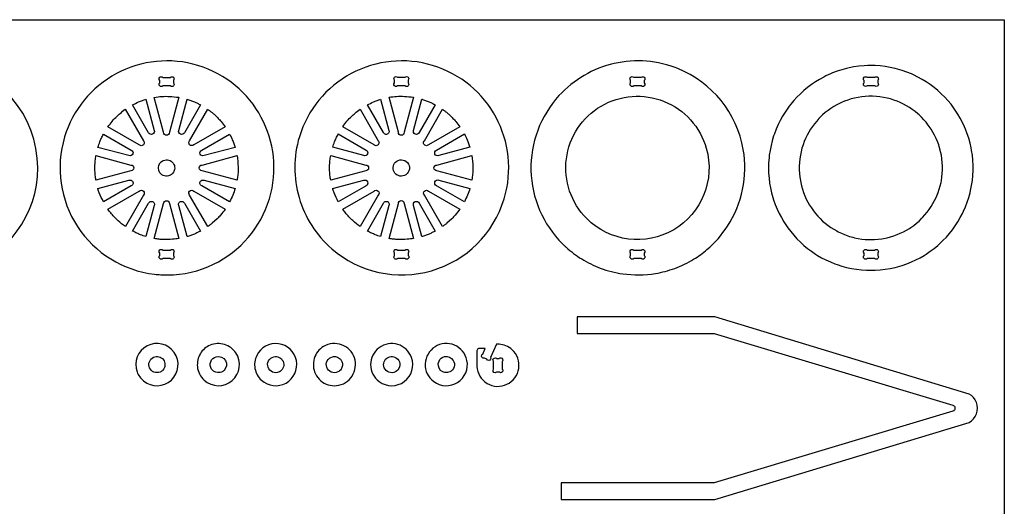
# Model space of a CAD drawing. Extents: x -4.3 to 32, y 14.1 to 33.8.
# Tile 5 of 5: x 17.6 to 32, y 26.7 to 33.8. Entities that reach past the tile are written whole.
import ezdxf

# ---------------------------------------------------------------- set-up
doc = ezdxf.new("R2010")
doc.units = 0
doc.header["$MEASUREMENT"] = 0
doc.layers.get('0').update_dxf_attribs({"linetype": 'CONTINUOUS'})
doc.layers.add('SECTIONCUTEDGES', color=18, linetype='CONTINUOUS')

msp = doc.modelspace()

# ---------------------------------------------------------------- linework, layer by layer
for points in [[(31.975, 33.787), (31.975, 14.136), (-4.279, 14.136), (-4.279, 33.787)], [(31.069, 31.705), (31.064, 31.758), (31.056, 31.81), (31.045, 31.861), (31.039, 31.886), (31.025, 31.935), (31.017, 31.96), (31, 32.008), (30.98, 32.055), (30.958, 32.101), (30.934, 32.145), (30.907, 32.188), (30.894, 32.209), (30.864, 32.25), (30.833, 32.29), (30.801, 32.328), (30.766, 32.364), (30.73, 32.399), (30.711, 32.415), (30.672, 32.447), (30.632, 32.477), (30.59, 32.505), (30.547, 32.532), (30.503, 32.556), (30.457, 32.578), (30.41, 32.598), (30.362, 32.615), (30.313, 32.631), (30.263, 32.643), (30.212, 32.654), (30.16, 32.662), (30.107, 32.667), (30.053, 32.67), (29.999, 32.67), (29.946, 32.667), (29.893, 32.662), (29.841, 32.654), (29.79, 32.643), (29.74, 32.631), (29.691, 32.615), (29.643, 32.598), (29.596, 32.578), (29.55, 32.556), (29.528, 32.544), (29.484, 32.519), (29.442, 32.492), (29.401, 32.462), (29.361, 32.431), (29.323, 32.399), (29.287, 32.364), (29.269, 32.346), (29.236, 32.309), (29.204, 32.27), (29.174, 32.23), (29.145, 32.188), (29.119, 32.145), (29.095, 32.101), (29.073, 32.055), (29.053, 32.008), (29.036, 31.96), (29.02, 31.911), (29.007, 31.861), (28.997, 31.81), (28.989, 31.758), (28.984, 31.705), (28.981, 31.651), (28.981, 31.597), (28.984, 31.544), (28.989, 31.491), (28.993, 31.465), (29.002, 31.414), (29.014, 31.363), (29.028, 31.313), (29.044, 31.265), (29.063, 31.217), (29.084, 31.171), (29.107, 31.126), (29.132, 31.082), (29.159, 31.04), (29.188, 30.999), (29.219, 30.959), (29.252, 30.921), (29.287, 30.885), (29.323, 30.85), (29.361, 30.817), (29.401, 30.786), (29.442, 30.757), (29.484, 30.73), (29.528, 30.705), (29.55, 30.693), (29.596, 30.671), (29.643, 30.651), (29.667, 30.642), (29.715, 30.626), (29.765, 30.612), (29.79, 30.605), (29.841, 30.595), (29.893, 30.587), (29.946, 30.582), (29.973, 30.58), (30.026, 30.579), (30.08, 30.58), (30.133, 30.584), (30.186, 30.591), (30.212, 30.595), (30.263, 30.605), (30.313, 30.618), (30.362, 30.634), (30.41, 30.651), (30.457, 30.671), (30.503, 30.693), (30.547, 30.717), (30.59, 30.743), (30.611, 30.757), (30.652, 30.786), (30.692, 30.817), (30.73, 30.85), (30.766, 30.885), (30.783, 30.903), (30.817, 30.94), (30.849, 30.979), (30.879, 31.019), (30.907, 31.061), (30.934, 31.104), (30.958, 31.148), (30.98, 31.194), (31, 31.241), (31.009, 31.265), (31.025, 31.313), (31.039, 31.363), (31.051, 31.414), (31.056, 31.439), (31.064, 31.491), (31.069, 31.544), (31.072, 31.597), (31.072, 31.651)]]:
    msp.add_lwpolyline(points, close=True)
at = {"layer": 'SECTIONCUTEDGES'}
for points in [[(15.034, 30.712, 0.325322), (16.781, 30.139, 0.325497), (17.862, 31.624, 0.371858), (16.529, 33.169, 0.371962), (14.806, 32.076, 0.115164), (14.761, 31.367, 0.115322)], [(19.756, 30.064, 0.112364), (20.427, 30.218, 0.210055), (21.244, 31.173, 0.414116), (20.2, 33.12, 0.414311), (18.254, 32.076, 0.221929), (18.443, 30.768, 0.222236), (19.567, 30.074, 0.015157), (19.658, 30.066, 0.014233)], [(22.156, 30.444, 0.254136), (23.612, 30.125, 0.254134), (24.672, 31.173, 0.414116), (23.628, 33.12, 0.414311), (21.682, 32.077, 0.14489), (21.677, 31.191, 0.144775)], [(25.577, 30.468, 0.048565), (25.805, 30.296, 0.045826), (26.076, 30.163, 0.057671), (26.404, 30.079, 0.073449), (26.883, 30.085, 0.049668), (27.162, 30.159, 0.046635), (27.439, 30.292, 0.040326), (27.634, 30.433, 0.072135), (27.933, 30.773, 0.189941), (28.164, 31.893, 0.25932), (27.209, 33.073, 0.152812), (26.28, 33.148, 0.15269), (25.473, 32.679, 0.193513), (25.064, 31.588, 0.193448), (25.524, 30.518, 0.005813), (25.546, 30.496, 0.004363)], [(19.688, 32.946), (19.798, 32.946, -1), (19.843, 32.902), (19.843, 32.866, -1), (19.798, 32.821), (19.688, 32.821, -1), (19.643, 32.866), (19.643, 32.902, -1)], [(23.116, 32.947), (23.226, 32.947, -1), (23.271, 32.903), (23.271, 32.866, -1), (23.226, 32.822), (23.116, 32.822, -1), (23.071, 32.866), (23.071, 32.903, -1)], [(26.564, 32.947), (26.675, 32.947, -1), (26.719, 32.902), (26.719, 32.866, -1), (26.675, 32.822), (26.564, 32.822, -1), (26.519, 32.866), (26.519, 32.902, -1)], [(29.972, 32.947), (30.083, 32.947, -1), (30.127, 32.902), (30.127, 32.866, -1), (30.083, 32.822), (29.972, 32.822, -1), (29.928, 32.866), (29.928, 32.902, -1)], [(19.922, 32.655), (19.785, 32.144, -1), (19.699, 32.144), (19.563, 32.654, -0.057699), (19.787, 32.668, -0.024823)], [(23.35, 32.655), (23.213, 32.144, -1), (23.127, 32.144), (22.991, 32.655, -0.057699), (23.215, 32.669, -0.024823)], [(25.879, 30.885, -0.49076), (26.088, 32.527, -0.490919), (27.624, 31.911, -0.341454), (27.148, 30.723, -0.341597)], [(19.441, 32.626), (19.562, 32.173, -1), (19.481, 32.139), (19.247, 32.545, -0.012176), (19.335, 32.587, -0.019565), (19.391, 32.609, -0.009363), (19.416, 32.618, 0.003121)], [(20.238, 32.546), (20.003, 32.139, -1), (19.922, 32.173), (20.043, 32.626, 0.006199), (20.048, 32.625, -0.0186), (20.053, 32.624), (20.15, 32.589, -0.018388), (20.194, 32.568, 0.006129)], [(22.869, 32.626), (22.99, 32.173, -1), (22.909, 32.14), (22.675, 32.546, -0.012176), (22.763, 32.587, -0.019565), (22.819, 32.61, -0.009363), (22.844, 32.618, 0.003121)], [(23.666, 32.547), (23.431, 32.14, -1), (23.35, 32.173), (23.471, 32.627, 0.006199), (23.476, 32.626, -0.0186), (23.481, 32.624), (23.578, 32.589, -0.018388), (23.622, 32.568, 0.006129)], [(19.14, 32.48), (19.405, 32.022, -1), (19.344, 31.962), (18.887, 32.226, -0.014778), (18.948, 32.304, -0.028539), (19.02, 32.381, -0.018438), (19.064, 32.42, -0.011345)], [(20.598, 32.226), (20.14, 31.962, -1), (20.08, 32.022), (20.344, 32.48, 0.006303), (20.376, 32.456, -0.01891), (20.408, 32.432, -0.017187), (20.447, 32.398, -0.012321), (20.497, 32.348, -0.018926), (20.539, 32.301, -0.012469)], [(22.568, 32.48), (22.833, 32.022, -1), (22.772, 31.962), (22.315, 32.226, -0.014778), (22.376, 32.305, -0.028539), (22.448, 32.381, -0.018438), (22.492, 32.421, -0.011345)], [(24.026, 32.226), (23.568, 31.962, -1), (23.507, 32.022), (23.772, 32.48, 0.006303), (23.804, 32.456, -0.01891), (23.836, 32.432, -0.017187), (23.875, 32.398, -0.012321), (23.925, 32.348, -0.018926), (23.967, 32.301, -0.012469)], [(18.821, 32.119), (19.227, 31.885, -1), (19.194, 31.804), (18.741, 31.925, -0.012918), (18.769, 32.006, -0.018758), (18.791, 32.06, -0.010898), (18.806, 32.09, 0.003632)], [(20.744, 31.925), (20.291, 31.804, -1), (20.257, 31.885), (20.663, 32.119, -0.026072), (20.703, 32.035, -0.02074)], [(22.249, 32.12), (22.655, 31.885, -1), (22.622, 31.804), (22.169, 31.926, -0.012918), (22.197, 32.006, -0.018758), (22.219, 32.061, -0.010898), (22.234, 32.09, 0.003632)], [(24.172, 31.926), (23.719, 31.804, -1), (23.685, 31.885), (24.091, 32.12, -0.026072), (24.131, 32.036, -0.020703)], [(18.712, 31.804), (19.222, 31.667, -1), (19.222, 31.582), (18.712, 31.445, 0.006429), (18.706, 31.482, -0.01929), (18.701, 31.519), (18.695, 31.624), (18.701, 31.73, -0.018896), (18.706, 31.767, 0.006298)], [(20.773, 31.445), (20.262, 31.582, -1), (20.262, 31.667), (20.772, 31.804, -0.035509), (20.787, 31.639, -0.037792), (20.779, 31.484, -0.007975), (20.776, 31.464, 0.002658)], [(22.14, 31.804), (22.65, 31.667, -1), (22.65, 31.582), (22.14, 31.445, 0.006429), (22.134, 31.482, -0.01929), (22.128, 31.519), (22.123, 31.625), (22.128, 31.73, -0.018896), (22.134, 31.767, 0.006298)], [(24.201, 31.445), (23.69, 31.582, -1), (23.69, 31.667), (24.2, 31.804, -0.035509), (24.215, 31.639, -0.037792), (24.207, 31.484, -0.007975), (24.204, 31.465, 0.002658)], [(19.788, 31.514, -0.781821), (19.651, 31.7, -0.781093), (19.859, 31.6, -0.122906), (19.834, 31.549, -0.122447)], [(23.215, 31.514, -0.385134), (23.065, 31.568, -0.384041), (23.104, 31.723, -0.445044), (23.275, 31.681, -0.443903)], [(18.74, 31.323), (19.194, 31.444, -1), (19.227, 31.363), (18.821, 31.129, -0.020623), (18.761, 31.262, -0.019978), (18.742, 31.313, -0.019766), (18.741, 31.318, 0.006588)], [(20.663, 31.129), (20.257, 31.363, -1), (20.291, 31.444), (20.744, 31.323, -0.023422), (20.709, 31.225, -0.022807)], [(22.168, 31.323), (22.622, 31.445, -1), (22.655, 31.364), (22.249, 31.129, -0.020623), (22.189, 31.262, -0.019978), (22.17, 31.314, -0.019766), (22.169, 31.319, 0.006588)], [(24.091, 31.129), (23.685, 31.364, -1), (23.719, 31.445), (24.172, 31.324, -0.023422), (24.136, 31.226, -0.022807)], [(18.887, 31.022), (19.344, 31.287, -1), (19.405, 31.226), (19.141, 30.769, -0.024397), (19.034, 30.855, -0.042082), (18.927, 30.968, -0.010889), (18.907, 30.995, 0.00363)], [(20.344, 30.769), (20.08, 31.226, -1), (20.14, 31.287), (20.598, 31.023, -0.014529), (20.53, 30.936, -0.022653), (20.482, 30.884), (20.408, 30.817, -0.018394), (20.376, 30.792, 0.006131)], [(22.315, 31.023), (22.772, 31.287, -1), (22.833, 31.227), (22.569, 30.769, -0.024397), (22.462, 30.856, -0.042082), (22.355, 30.969, -0.010889), (22.335, 30.996, 0.00363)], [(23.772, 30.769), (23.507, 31.227, -1), (23.568, 31.287), (24.026, 31.023, -0.014529), (23.958, 30.937, -0.022653), (23.91, 30.884), (23.836, 30.817, -0.018394), (23.804, 30.793, 0.006131)], [(19.247, 30.703), (19.481, 31.109, -1), (19.562, 31.076), (19.441, 30.623, -0.012234), (19.363, 30.65, -0.017991), (19.311, 30.671, -0.010478), (19.279, 30.687, 0.003492)], [(19.563, 30.594), (19.7, 31.104, -1), (19.785, 31.104), (19.922, 30.594, -0.013089), (19.83, 30.583, -0.036535), (19.69, 30.579, -0.015577), (19.634, 30.584, -0.012352)], [(20.044, 30.622), (19.922, 31.076, -1), (20.003, 31.109), (20.238, 30.702, 0.006248), (20.194, 30.681, -0.018746), (20.15, 30.66), (20.053, 30.624, -0.018599), (20.048, 30.623, 0.006199)], [(22.675, 30.703), (22.909, 31.11, -1), (22.99, 31.076), (22.869, 30.623, -0.012234), (22.791, 30.65, -0.017991), (22.739, 30.672, -0.010478), (22.707, 30.687, 0.003492)], [(22.991, 30.594), (23.127, 31.105, -1), (23.213, 31.105), (23.35, 30.594, -0.013089), (23.258, 30.583, -0.036535), (23.118, 30.58, -0.015577), (23.062, 30.584, -0.012352)], [(23.471, 30.622), (23.35, 31.076, -1), (23.431, 31.11), (23.666, 30.703, 0.006248), (23.622, 30.681, -0.018746), (23.578, 30.66), (23.481, 30.625, -0.018599), (23.476, 30.624, 0.006199)], [(19.843, 30.383), (19.843, 30.346, -1), (19.798, 30.302), (19.688, 30.302, -1), (19.643, 30.346), (19.643, 30.383, -1), (19.688, 30.427), (19.798, 30.427, -1)], [(23.071, 30.347), (23.071, 30.383, -1), (23.116, 30.427), (23.226, 30.427, -1), (23.271, 30.383), (23.271, 30.347, -1), (23.226, 30.302), (23.116, 30.302, -1)], [(26.675, 30.302), (26.564, 30.302, -1), (26.519, 30.346), (26.519, 30.383, -1), (26.564, 30.427), (26.675, 30.427, -1), (26.719, 30.383), (26.719, 30.346, -1)], [(30.083, 30.302), (29.972, 30.302, -1), (29.928, 30.346), (29.928, 30.383, -1), (29.972, 30.427), (30.083, 30.427, -1), (30.127, 30.383), (30.127, 30.346, -1)], [(19.407, 28.517, 0.875865), (19.854, 28.933, 0.875175), (19.313, 28.649, 0.066567), (19.351, 28.577, 0.066175)], [(20.292, 28.527, 0.379539), (20.701, 28.522, 0.379687), (20.754, 28.927, 0.173657), (20.588, 29.048, 0.170819), (20.379, 29.038, 0.163652), (20.237, 28.915, 0.156929), (20.193, 28.723, 0.095178), (20.223, 28.618, 0.091539)], [(21.129, 28.527, 0.721922), (21.638, 28.813, 0.721529), (21.059, 28.888, 0.161758), (21.034, 28.696, 0.161493)], [(22.034, 29.018, 0.18616), (21.899, 28.844, 0.183377), (21.916, 28.621, 0.110679), (21.995, 28.519, 0.201186), (22.225, 28.449, 0.481079), (22.485, 28.853, 0.48086)], [(22.846, 28.508, 0.331987), (23.214, 28.508, 0.331772), (23.319, 28.86, 0.501759), (22.847, 29.001, 0.501516)], [(23.643, 28.508, 0.311571), (23.992, 28.495, 0.311041), (24.129, 28.817, 0.525505), (23.663, 29.015, 0.524889)], [(24.56, 29.051), (24.475, 28.858, 0.08601), (24.476, 28.853, -0.186349), (24.474, 28.834, -0.284949), (24.447, 28.816, -0.285005), (24.418, 28.832, -0.066648), (24.418, 28.834, 0.145329), (24.417, 28.835), (24.383, 28.85, 0.07969), (24.378, 28.85, -0.210482), (24.356, 28.853, -0.269976), (24.341, 28.88, -0.269963), (24.358, 28.907, -0.065764), (24.359, 28.908, 0.145587), (24.361, 28.908), (24.397, 28.991), (24.306, 28.991, 0.146455), (24.29, 28.983, 0.196282), (24.273, 28.945), (24.274, 28.729, 0.533963), (24.713, 28.467, 0.533869), (24.788, 28.972, 0.08601), (24.698, 29.029, 0.087552), (24.597, 29.052, 0.020955), (24.578, 29.052, -0.006984)], [(19.648, 28.646, -0.40369), (19.495, 28.707, -0.406894), (19.551, 28.861, -0.358958), (19.696, 28.826, -0.355487), (19.69, 28.675, -0.056856), (19.671, 28.658, -0.057759)], [(20.545, 28.646, -0.167832), (20.464, 28.642, -0.173437), (20.401, 28.689, -0.243707), (20.388, 28.797, -0.244139), (20.469, 28.869, -0.337448), (20.602, 28.813, -0.338313), (20.583, 28.671, -0.047911), (20.564, 28.656, -0.054789)], [(21.387, 28.648, -0.439529), (21.225, 28.715, -0.443818), (21.307, 28.869, -0.36461), (21.443, 28.803, -0.361552), (21.402, 28.656, -0.021025), (21.395, 28.652, -0.021405)], [(22.244, 28.648, -0.439529), (22.082, 28.715, -0.443818), (22.164, 28.869, -0.136084), (22.225, 28.868, -0.127388), (22.281, 28.834, -0.098957), (22.303, 28.8, -0.12042), (22.311, 28.742, -0.128999), (22.29, 28.686, -0.130996)], [(22.921, 28.709, -0.393248), (22.977, 28.86, -0.392669), (23.132, 28.816, -0.436091), (23.084, 28.649, -0.435495)], [(23.879, 28.648, -0.318573), (23.745, 28.671, -0.315342), (23.721, 28.806, -0.235508), (23.802, 28.871, -0.318805), (23.929, 28.816, -0.211921), (23.941, 28.721, -0.211232)], [(24.599, 28.844, 0.08601), (24.603, 28.847, -0.186349), (24.622, 28.854, -0.284949), (24.65, 28.835, -0.285005), (24.646, 28.803, -0.066648), (24.644, 28.802, 0.145329), (24.643, 28.8), (24.643, 28.689, 0.08601), (24.646, 28.685, -0.186349), (24.653, 28.667, -0.284949), (24.634, 28.639, -0.285005), (24.602, 28.643, -0.066648), (24.6, 28.644, 0.145329), (24.599, 28.645), (24.563, 28.645, 0.08601), (24.558, 28.643, -0.186349), (24.54, 28.636, -0.284949), (24.512, 28.654, -0.285005), (24.516, 28.687, -0.066648), (24.517, 28.688, 0.145329), (24.518, 28.689), (24.518, 28.8, 0.08601), (24.516, 28.804, -0.186349), (24.509, 28.823, -0.284949), (24.527, 28.851, -0.285005), (24.56, 28.847, -0.066648), (24.561, 28.845, 0.145329), (24.563, 28.844)]]:
    msp.add_lwpolyline(points, format="xyb", close=True, dxfattribs=at)
for points in [[(29.964, 30.132), (30.033, 30.131), (30.089, 30.132), (30.163, 30.137), (30.237, 30.145), (30.309, 30.157), (30.38, 30.173), (30.45, 30.191), (30.484, 30.202), (30.552, 30.225), (30.618, 30.252), (30.682, 30.282), (30.745, 30.314), (30.806, 30.349), (30.835, 30.368), (30.893, 30.408), (30.949, 30.45), (31.003, 30.494), (31.03, 30.517), (31.08, 30.565), (31.129, 30.616), (31.175, 30.668), (31.218, 30.723), (31.259, 30.78), (31.297, 30.839), (31.333, 30.899), (31.366, 30.961), (31.381, 30.993), (31.409, 31.058), (31.435, 31.124), (31.457, 31.192), (31.476, 31.261), (31.484, 31.296), (31.498, 31.367), (31.509, 31.44), (31.516, 31.513), (31.52, 31.587), (31.52, 31.662), (31.516, 31.736), (31.509, 31.809), (31.498, 31.881), (31.492, 31.917), (31.476, 31.988), (31.457, 32.057), (31.435, 32.124), (31.409, 32.191), (31.395, 32.223), (31.366, 32.287), (31.333, 32.35), (31.297, 32.41), (31.259, 32.469), (31.239, 32.498), (31.197, 32.553), (31.152, 32.607), (31.105, 32.659), (31.055, 32.708), (31.003, 32.755), (30.949, 32.799), (30.893, 32.841), (30.835, 32.881), (30.775, 32.917), (30.714, 32.951), (30.65, 32.982), (30.618, 32.997), (30.552, 33.023), (30.484, 33.047), (30.415, 33.067), (30.38, 33.076), (30.309, 33.092), (30.237, 33.104), (30.163, 33.112), (30.089, 33.117), (30.02, 33.118), (29.982, 33.118), (29.927, 33.115), (29.853, 33.108), (29.78, 33.098), (29.708, 33.084), (29.673, 33.076), (29.603, 33.057), (29.535, 33.036), (29.468, 33.01), (29.435, 32.997), (29.371, 32.967), (29.339, 32.951), (29.277, 32.917), (29.217, 32.881), (29.159, 32.841), (29.103, 32.799), (29.049, 32.755), (28.998, 32.708), (28.948, 32.659), (28.901, 32.607), (28.856, 32.553), (28.835, 32.526), (28.794, 32.469), (28.756, 32.41), (28.737, 32.38), (28.703, 32.319), (28.672, 32.256), (28.644, 32.191), (28.618, 32.124), (28.607, 32.091), (28.586, 32.022), (28.569, 31.952), (28.554, 31.881), (28.544, 31.809), (28.54, 31.773), (28.534, 31.699), (28.532, 31.624), (28.534, 31.55), (28.54, 31.476), (28.549, 31.403), (28.561, 31.332), (28.577, 31.261), (28.586, 31.227), (28.607, 31.158), (28.63, 31.091), (28.657, 31.025), (28.687, 30.961), (28.72, 30.899), (28.756, 30.839), (28.794, 30.78), (28.814, 30.751), (28.856, 30.696), (28.901, 30.642), (28.948, 30.59), (28.998, 30.541), (29.049, 30.494), (29.103, 30.45), (29.159, 30.408), (29.217, 30.368), (29.247, 30.349), (29.308, 30.314), (29.371, 30.282), (29.435, 30.252), (29.501, 30.225), (29.535, 30.213), (29.603, 30.191), (29.673, 30.173), (29.744, 30.157), (29.816, 30.145), (29.889, 30.137)], [(25.504, 26.786), (27.749, 26.786), (31.463, 27.912), (31.497, 27.935), (31.527, 27.964), (31.55, 27.998), (31.568, 28.036), (31.579, 28.077), (31.583, 28.119), (31.579, 28.161), (31.568, 28.201), (31.55, 28.239), (31.527, 28.273), (31.497, 28.302), (31.463, 28.325), (27.749, 29.451), (25.736, 29.451), (25.736, 29.209), (27.737, 29.209), (31.224, 28.164), (31.232, 28.16), (31.24, 28.154), (31.246, 28.146), (31.251, 28.138), (31.253, 28.128), (31.254, 28.119), (31.253, 28.109), (31.251, 28.1), (31.246, 28.091), (31.24, 28.083), (31.232, 28.077), (31.224, 28.073), (27.737, 27.028), (25.504, 27.028)]]:
    msp.add_lwpolyline(points, close=True, dxfattribs=at)

doc.saveas('drawing.dxf')
